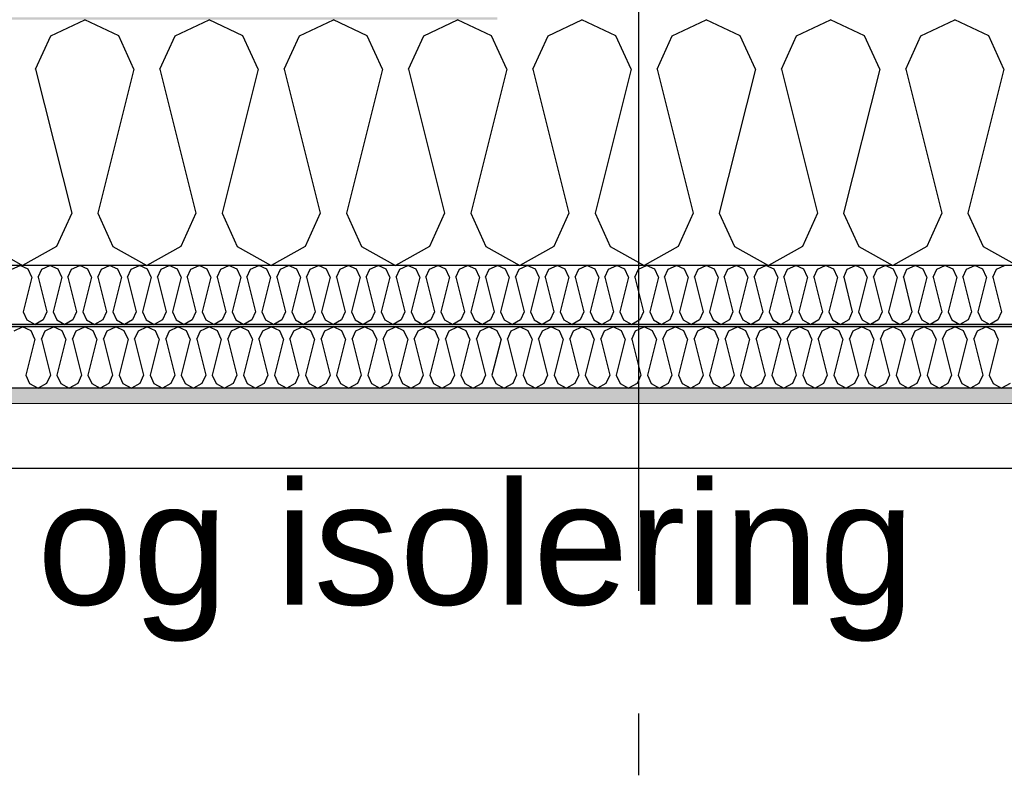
# Model space of a CAD drawing. Header units: millimetres. Extents: x -82116 to -58044, y -2070 to 12890.
# Tile 26 of 65: x -69177 to -68375, y 6292 to 6905. Entities that reach past the tile are written whole.
import ezdxf
from ezdxf.enums import TextEntityAlignment as Align

# ---------------------------------------------------------------- set-up
doc = ezdxf.new("R2010")
doc.units = ezdxf.units.MM
doc.header["$LTSCALE"] = 0.5
doc.header["$MEASUREMENT"] = 0
doc.linetypes.add('Akselinje', pattern=[1500, 1000, -200, 100, -200])
doc.linetypes.add('PLINE', pattern=[0])
for name, color, linetype in [('223- Bjelker', 7, 'Continuous'), ('256- Faste himlinger og overflatebehandling (Skravur)(Nye konstruksjoner)', 7, 'Continuous'), ('256- Faste himlinger og overflatebehandling(Nye konstruksjoner)', 7, 'Continuous'), ('261- Primærkonstruksjon (tak)', 7, 'Continuous'), ('261- Primærkonstruksjon (tak) (Skravur)', 7, 'Continuous'), ('262- Taktekking (Skravur)(Nye konstruksjoner)', 7, 'Continuous'), ('82-- Modullinjer', 7, 'Continuous'), ('832- Tekst bygning(Nye konstruksjoner)', 7, 'Continuous')]:
    doc.layers.add(name, color=color, linetype=linetype)
doc.layers.add('236- Innvendig kledning og overflate(Nye konstruksjoner)', color=7, linetype='Continuous', lineweight=0)
doc.styles.add('GENERATED_STYLE_1', font='arial.ttf')
doc.styles.add('GENERATED_STYLE_3', font='arial.ttf')
doc.dimstyles.new('GENERATED_STYLE__2', dxfattribs={"dimtxt": 0.18, "dimasz": 182.4, "dimexe": 0.18, "dimexo": 0.0625, "dimgap": 0, "dimtad": 0, "dimtih": 1, "dimtoh": 1, "dimdec": 4, "dimzin": 0, "dimdsep": 46, "dimcen": 0.09, "dimadec": 0, "dimazin": 0, "dimtfac": 1, "dimtdec": 4, "dimtmove": 0, "dimatfit": 3, "dimldrblk": 'ARROWHEAD_5', "dimfxl": 1, "dimtolj": 1, "dimtzin": 0, "dimarcsym": 0})

# ---------------------------------------------------------------- blocks, each defined once
blk = doc.blocks.new('*X7')
at = {"layer": '261- Primærkonstruksjon (tak) (Skravur)', "linetype": 'PLINE'}
for p, q in [((-69151.78, 6891.98), (-69124.14, 6905.06)), ((-69096.5, 6891.98), (-69124.14, 6905.06)), ((-69050.57, 6891.98), (-69022.94, 6905.06)), ((-68995.3, 6891.98), (-69022.94, 6905.06)), ((-68949.37, 6891.98), (-68921.73, 6905.06)), ((-68894.09, 6891.98), (-68921.73, 6905.06)), ((-68848.16, 6891.98), (-68820.52, 6905.06)), ((-68792.88, 6891.98), (-68820.52, 6905.06)), ((-68746.95, 6891.98), (-68719.32, 6905.06)), ((-68691.68, 6891.98), (-68719.32, 6905.06)), ((-68645.75, 6891.98), (-68618.11, 6905.06)), ((-68590.47, 6891.98), (-68618.11, 6905.06)), ((-68544.54, 6891.98), (-68516.9, 6905.06)), ((-68489.26, 6891.98), (-68516.9, 6905.06)), ((-68443.33, 6891.98), (-68415.7, 6905.06)), ((-68388.06, 6891.98), (-68415.7, 6905.06)), ((-69164.11, 6864.88), (-69151.78, 6891.98)), ((-69084.17, 6864.88), (-69096.5, 6891.98)), ((-69062.91, 6864.88), (-69050.57, 6891.98)), ((-68982.96, 6864.88), (-68995.3, 6891.98)), ((-68961.7, 6864.88), (-68949.37, 6891.98)), ((-68881.76, 6864.88), (-68894.09, 6891.98)), ((-68860.49, 6864.88), (-68848.16, 6891.98)), ((-68780.55, 6864.88), (-68792.88, 6891.98)), ((-68759.29, 6864.88), (-68746.95, 6891.98)), ((-68679.34, 6864.88), (-68691.68, 6891.98)), ((-68658.08, 6864.88), (-68645.75, 6891.98)), ((-68578.14, 6864.88), (-68590.47, 6891.98)), ((-68556.87, 6864.88), (-68544.54, 6891.98)), ((-68476.93, 6864.88), (-68489.26, 6891.98)), ((-68455.67, 6864.88), (-68443.33, 6891.98)), ((-68375.72, 6864.88), (-68388.06, 6891.98)), ((-69164.11, 6864.88), (-69134.77, 6747.51)), ((-69084.17, 6864.88), (-69113.51, 6747.51)), ((-69062.91, 6864.88), (-69033.57, 6747.51)), ((-68982.96, 6864.88), (-69012.3, 6747.51)), ((-68961.7, 6864.88), (-68932.36, 6747.51)), ((-68881.76, 6864.88), (-68911.1, 6747.51)), ((-68860.49, 6864.88), (-68831.15, 6747.51)), ((-68780.55, 6864.88), (-68809.89, 6747.51)), ((-68759.29, 6864.88), (-68729.95, 6747.51)), ((-68679.34, 6864.88), (-68708.68, 6747.51)), ((-68658.08, 6864.88), (-68628.74, 6747.51)), ((-68578.14, 6864.88), (-68607.48, 6747.51)), ((-68556.87, 6864.88), (-68527.53, 6747.51)), ((-68476.93, 6864.88), (-68506.27, 6747.51)), ((-68455.67, 6864.88), (-68426.33, 6747.51)), ((-68375.72, 6864.88), (-68405.06, 6747.51)), ((-69134.77, 6747.51), (-69147.11, 6720.41)), ((-69113.51, 6747.51), (-69101.18, 6720.41)), ((-69033.57, 6747.51), (-69045.9, 6720.41)), ((-69012.3, 6747.51), (-68999.97, 6720.41)), ((-68932.36, 6747.51), (-68944.69, 6720.41)), ((-68911.1, 6747.51), (-68898.76, 6720.41)), ((-68831.15, 6747.51), (-68843.49, 6720.41)), ((-68809.89, 6747.51), (-68797.56, 6720.41)), ((-68729.95, 6747.51), (-68742.28, 6720.41)), ((-68708.68, 6747.51), (-68696.35, 6720.41)), ((-68628.74, 6747.51), (-68641.07, 6720.41)), ((-68607.48, 6747.51), (-68595.14, 6720.41)), ((-68527.53, 6747.51), (-68539.87, 6720.41)), ((-68506.27, 6747.51), (-68493.94, 6720.41)), ((-68426.33, 6747.51), (-68438.66, 6720.41)), ((-68405.06, 6747.51), (-68392.73, 6720.41)), ((-69202.38, 6720.41), (-69174.74, 6704.99)), ((-69147.11, 6720.41), (-69174.74, 6704.99)), ((-69101.18, 6720.41), (-69073.54, 6704.99)), ((-69045.9, 6720.41), (-69073.54, 6704.99)), ((-68999.97, 6720.41), (-68972.33, 6704.99)), ((-68944.69, 6720.41), (-68972.33, 6704.99)), ((-68898.76, 6720.41), (-68871.13, 6704.99)), ((-68843.49, 6720.41), (-68871.13, 6704.99)), ((-68797.56, 6720.41), (-68769.92, 6704.99)), ((-68742.28, 6720.41), (-68769.92, 6704.99)), ((-68696.35, 6720.41), (-68668.71, 6704.99)), ((-68641.07, 6720.41), (-68668.71, 6704.99)), ((-68595.14, 6720.41), (-68567.51, 6704.99)), ((-68539.87, 6720.41), (-68567.51, 6704.99)), ((-68493.94, 6720.41), (-68466.3, 6704.99)), ((-68438.66, 6720.41), (-68466.3, 6704.99)), ((-68392.73, 6720.41), (-68365.09, 6704.99))]:
    blk.add_line(p, q, dxfattribs=at)
blk = doc.blocks.new('*X9')
at = {"layer": '256- Faste himlinger og overflatebehandling (Skravur)(Nye konstruksjoner)', "linetype": 'PLINE'}
for p, q in [((-69183.4, 6701.85), (-69176.77, 6704.99)), ((-69170.14, 6701.85), (-69176.77, 6704.99)), ((-69167.18, 6695.34), (-69170.14, 6701.85)), ((-69162.07, 6695.34), (-69159.11, 6701.85)), ((-69159.11, 6701.85), (-69152.48, 6704.99)), ((-69145.85, 6701.85), (-69152.48, 6704.99)), ((-69142.89, 6695.34), (-69145.85, 6701.85)), ((-69137.78, 6695.34), (-69134.82, 6701.85)), ((-69134.82, 6701.85), (-69128.19, 6704.99)), ((-69121.56, 6701.85), (-69128.19, 6704.99)), ((-69118.6, 6695.34), (-69121.56, 6701.85)), ((-69113.49, 6695.34), (-69110.53, 6701.85)), ((-69110.53, 6701.85), (-69103.9, 6704.99)), ((-69097.27, 6701.85), (-69103.9, 6704.99)), ((-69094.31, 6695.34), (-69097.27, 6701.85)), ((-69089.2, 6695.34), (-69086.24, 6701.85)), ((-69086.24, 6701.85), (-69079.61, 6704.99)), ((-69072.98, 6701.85), (-69079.61, 6704.99)), ((-69070.02, 6695.34), (-69072.98, 6701.85)), ((-69064.91, 6695.34), (-69061.95, 6701.85)), ((-69061.95, 6701.85), (-69055.32, 6704.99)), ((-69048.69, 6701.85), (-69055.32, 6704.99)), ((-69045.73, 6695.34), (-69048.69, 6701.85)), ((-69040.62, 6695.34), (-69037.66, 6701.85)), ((-69037.66, 6701.85), (-69031.03, 6704.99)), ((-69024.4, 6701.85), (-69031.03, 6704.99)), ((-69021.44, 6695.34), (-69024.4, 6701.85)), ((-69016.34, 6695.34), (-69013.38, 6701.85)), ((-69013.38, 6701.85), (-69006.74, 6704.99)), ((-69000.11, 6701.85), (-69006.74, 6704.99)), ((-68997.15, 6695.34), (-69000.11, 6701.85)), ((-68992.05, 6695.34), (-68989.09, 6701.85)), ((-68989.09, 6701.85), (-68982.45, 6704.99)), ((-68975.82, 6701.85), (-68982.45, 6704.99)), ((-68972.86, 6695.34), (-68975.82, 6701.85)), ((-68967.76, 6695.34), (-68964.8, 6701.85)), ((-68964.8, 6701.85), (-68958.16, 6704.99)), ((-68951.53, 6701.85), (-68958.16, 6704.99)), ((-68948.57, 6695.34), (-68951.53, 6701.85)), ((-68943.47, 6695.34), (-68940.51, 6701.85)), ((-68940.51, 6701.85), (-68933.87, 6704.99)), ((-68927.24, 6701.85), (-68933.87, 6704.99)), ((-68924.28, 6695.34), (-68927.24, 6701.85)), ((-68919.18, 6695.34), (-68916.22, 6701.85)), ((-68916.22, 6701.85), (-68909.58, 6704.99)), ((-68902.95, 6701.85), (-68909.58, 6704.99)), ((-68899.99, 6695.34), (-68902.95, 6701.85)), ((-68894.89, 6695.34), (-68891.93, 6701.85)), ((-68891.93, 6701.85), (-68885.29, 6704.99)), ((-68878.66, 6701.85), (-68885.29, 6704.99)), ((-68875.7, 6695.34), (-68878.66, 6701.85)), ((-68870.6, 6695.34), (-68867.64, 6701.85)), ((-68867.64, 6701.85), (-68861, 6704.99)), ((-68854.37, 6701.85), (-68861, 6704.99)), ((-68851.41, 6695.34), (-68854.37, 6701.85)), ((-68846.31, 6695.34), (-68843.35, 6701.85)), ((-68843.35, 6701.85), (-68836.71, 6704.99)), ((-68830.08, 6701.85), (-68836.71, 6704.99)), ((-68827.12, 6695.34), (-68830.08, 6701.85)), ((-68822.02, 6695.34), (-68819.06, 6701.85)), ((-68819.06, 6701.85), (-68812.43, 6704.99)), ((-68805.79, 6701.85), (-68812.43, 6704.99)), ((-68802.83, 6695.34), (-68805.79, 6701.85)), ((-68797.73, 6695.34), (-68794.77, 6701.85)), ((-68794.77, 6701.85), (-68788.14, 6704.99)), ((-68781.5, 6701.85), (-68788.14, 6704.99)), ((-68778.54, 6695.34), (-68781.5, 6701.85)), ((-68773.44, 6695.34), (-68770.48, 6701.85)), ((-68770.48, 6701.85), (-68763.85, 6704.99)), ((-68757.21, 6701.85), (-68763.85, 6704.99)), ((-68754.25, 6695.34), (-68757.21, 6701.85)), ((-68749.15, 6695.34), (-68746.19, 6701.85)), ((-68746.19, 6701.85), (-68739.56, 6704.99)), ((-68732.92, 6701.85), (-68739.56, 6704.99)), ((-68729.96, 6695.34), (-68732.92, 6701.85)), ((-68724.86, 6695.34), (-68721.9, 6701.85)), ((-68721.9, 6701.85), (-68715.27, 6704.99)), ((-68708.63, 6701.85), (-68715.27, 6704.99)), ((-68705.67, 6695.34), (-68708.63, 6701.85)), ((-68700.57, 6695.34), (-68697.61, 6701.85)), ((-68697.61, 6701.85), (-68690.98, 6704.99)), ((-68684.34, 6701.85), (-68690.98, 6704.99)), ((-68681.38, 6695.34), (-68684.34, 6701.85)), ((-68676.28, 6695.34), (-68673.32, 6701.85)), ((-68673.32, 6701.85), (-68666.69, 6704.99)), ((-68660.05, 6701.85), (-68666.69, 6704.99)), ((-68657.09, 6695.34), (-68660.05, 6701.85)), ((-68651.99, 6695.34), (-68649.03, 6701.85)), ((-68649.03, 6701.85), (-68642.4, 6704.99)), ((-68635.76, 6701.85), (-68642.4, 6704.99)), ((-68632.8, 6695.34), (-68635.76, 6701.85)), ((-68627.7, 6695.34), (-68624.74, 6701.85)), ((-68624.74, 6701.85), (-68618.11, 6704.99)), ((-68611.48, 6701.85), (-68618.11, 6704.99)), ((-68608.52, 6695.34), (-68611.48, 6701.85)), ((-68603.41, 6695.34), (-68600.45, 6701.85)), ((-68600.45, 6701.85), (-68593.82, 6704.99)), ((-68587.19, 6701.85), (-68593.82, 6704.99)), ((-68584.23, 6695.34), (-68587.19, 6701.85)), ((-68579.12, 6695.34), (-68576.16, 6701.85)), ((-68576.16, 6701.85), (-68569.53, 6704.99)), ((-68562.9, 6701.85), (-68569.53, 6704.99)), ((-68559.94, 6695.34), (-68562.9, 6701.85)), ((-68554.83, 6695.34), (-68551.87, 6701.85)), ((-68551.87, 6701.85), (-68545.24, 6704.99)), ((-68538.61, 6701.85), (-68545.24, 6704.99)), ((-68535.65, 6695.34), (-68538.61, 6701.85)), ((-68530.54, 6695.34), (-68527.58, 6701.85)), ((-68527.58, 6701.85), (-68520.95, 6704.99)), ((-68514.32, 6701.85), (-68520.95, 6704.99)), ((-68511.36, 6695.34), (-68514.32, 6701.85)), ((-68506.25, 6695.34), (-68503.29, 6701.85)), ((-68503.29, 6701.85), (-68496.66, 6704.99)), ((-68490.03, 6701.85), (-68496.66, 6704.99)), ((-68487.07, 6695.34), (-68490.03, 6701.85)), ((-68481.96, 6695.34), (-68479, 6701.85)), ((-68479, 6701.85), (-68472.37, 6704.99)), ((-68465.74, 6701.85), (-68472.37, 6704.99)), ((-68462.78, 6695.34), (-68465.74, 6701.85)), ((-68457.67, 6695.34), (-68454.71, 6701.85)), ((-68454.71, 6701.85), (-68448.08, 6704.99)), ((-68441.45, 6701.85), (-68448.08, 6704.99)), ((-68438.49, 6695.34), (-68441.45, 6701.85)), ((-68433.38, 6695.34), (-68430.42, 6701.85)), ((-68430.42, 6701.85), (-68423.79, 6704.99)), ((-68417.16, 6701.85), (-68423.79, 6704.99)), ((-68414.2, 6695.34), (-68417.16, 6701.85)), ((-68409.1, 6695.34), (-68406.14, 6701.85)), ((-68406.14, 6701.85), (-68399.5, 6704.99)), ((-68392.87, 6701.85), (-68399.5, 6704.99)), ((-68389.91, 6695.34), (-68392.87, 6701.85)), ((-68384.81, 6695.34), (-68381.85, 6701.85)), ((-68381.85, 6701.85), (-68375.21, 6704.99)), ((-69167.18, 6695.34), (-69174.22, 6667.18)), ((-69162.07, 6695.34), (-69155.03, 6667.18)), ((-69142.89, 6695.34), (-69149.93, 6667.18)), ((-69137.78, 6695.34), (-69130.74, 6667.18)), ((-69118.6, 6695.34), (-69125.64, 6667.18)), ((-69113.49, 6695.34), (-69106.45, 6667.18)), ((-69094.31, 6695.34), (-69101.35, 6667.18)), ((-69089.2, 6695.34), (-69082.16, 6667.18)), ((-69070.02, 6695.34), (-69077.06, 6667.18)), ((-69064.91, 6695.34), (-69057.87, 6667.18)), ((-69045.73, 6695.34), (-69052.77, 6667.18)), ((-69040.62, 6695.34), (-69033.58, 6667.18)), ((-69021.44, 6695.34), (-69028.48, 6667.18)), ((-69016.34, 6695.34), (-69009.29, 6667.18)), ((-68997.15, 6695.34), (-69004.19, 6667.18)), ((-68992.05, 6695.34), (-68985, 6667.18)), ((-68972.86, 6695.34), (-68979.9, 6667.18)), ((-68967.76, 6695.34), (-68960.71, 6667.18)), ((-68948.57, 6695.34), (-68955.61, 6667.18)), ((-68943.47, 6695.34), (-68936.42, 6667.18)), ((-68924.28, 6695.34), (-68931.32, 6667.18)), ((-68919.18, 6695.34), (-68912.14, 6667.18)), ((-68899.99, 6695.34), (-68907.03, 6667.18)), ((-68894.89, 6695.34), (-68887.85, 6667.18)), ((-68875.7, 6695.34), (-68882.74, 6667.18)), ((-68870.6, 6695.34), (-68863.56, 6667.18)), ((-68851.41, 6695.34), (-68858.45, 6667.18)), ((-68846.31, 6695.34), (-68839.27, 6667.18)), ((-68827.12, 6695.34), (-68834.16, 6667.18)), ((-68822.02, 6695.34), (-68814.98, 6667.18)), ((-68802.83, 6695.34), (-68809.87, 6667.18)), ((-68797.73, 6695.34), (-68790.69, 6667.18)), ((-68778.54, 6695.34), (-68785.58, 6667.18)), ((-68773.44, 6695.34), (-68766.4, 6667.18)), ((-68754.25, 6695.34), (-68761.29, 6667.18)), ((-68749.15, 6695.34), (-68742.11, 6667.18)), ((-68729.96, 6695.34), (-68737, 6667.18)), ((-68724.86, 6695.34), (-68717.82, 6667.18)), ((-68705.67, 6695.34), (-68712.72, 6667.18)), ((-68700.57, 6695.34), (-68693.53, 6667.18)), ((-68681.38, 6695.34), (-68688.43, 6667.18)), ((-68676.28, 6695.34), (-68669.24, 6667.18)), ((-68657.09, 6695.34), (-68664.14, 6667.18)), ((-68651.99, 6695.34), (-68644.95, 6667.18)), ((-68632.8, 6695.34), (-68639.85, 6667.18)), ((-68627.7, 6695.34), (-68620.66, 6667.18)), ((-68608.52, 6695.34), (-68615.56, 6667.18)), ((-68603.41, 6695.34), (-68596.37, 6667.18)), ((-68584.23, 6695.34), (-68591.27, 6667.18)), ((-68579.12, 6695.34), (-68572.08, 6667.18)), ((-68559.94, 6695.34), (-68566.98, 6667.18)), ((-68554.83, 6695.34), (-68547.79, 6667.18)), ((-68535.65, 6695.34), (-68542.69, 6667.18)), ((-68530.54, 6695.34), (-68523.5, 6667.18)), ((-68511.36, 6695.34), (-68518.4, 6667.18)), ((-68506.25, 6695.34), (-68499.21, 6667.18)), ((-68487.07, 6695.34), (-68494.11, 6667.18)), ((-68481.96, 6695.34), (-68474.92, 6667.18)), ((-68462.78, 6695.34), (-68469.82, 6667.18)), ((-68457.67, 6695.34), (-68450.63, 6667.18)), ((-68438.49, 6695.34), (-68445.53, 6667.18)), ((-68433.38, 6695.34), (-68426.34, 6667.18)), ((-68414.2, 6695.34), (-68421.24, 6667.18)), ((-68409.1, 6695.34), (-68402.05, 6667.18)), ((-68389.91, 6695.34), (-68396.95, 6667.18)), ((-68384.81, 6695.34), (-68377.76, 6667.18)), ((-69174.22, 6667.18), (-69171.26, 6660.67)), ((-69155.03, 6667.18), (-69157.99, 6660.67)), ((-69149.93, 6667.18), (-69146.97, 6660.67)), ((-69130.74, 6667.18), (-69133.7, 6660.67)), ((-69125.64, 6667.18), (-69122.68, 6660.67)), ((-69106.45, 6667.18), (-69109.41, 6660.67)), ((-69101.35, 6667.18), (-69098.39, 6660.67)), ((-69082.16, 6667.18), (-69085.12, 6660.67)), ((-69077.06, 6667.18), (-69074.1, 6660.67)), ((-69057.87, 6667.18), (-69060.83, 6660.67)), ((-69052.77, 6667.18), (-69049.81, 6660.67)), ((-69033.58, 6667.18), (-69036.54, 6660.67)), ((-69028.48, 6667.18), (-69025.52, 6660.67)), ((-69009.29, 6667.18), (-69012.25, 6660.67)), ((-69004.19, 6667.18), (-69001.23, 6660.67)), ((-68985, 6667.18), (-68987.96, 6660.67)), ((-68979.9, 6667.18), (-68976.94, 6660.67)), ((-68960.71, 6667.18), (-68963.67, 6660.67)), ((-68955.61, 6667.18), (-68952.65, 6660.67)), ((-68936.42, 6667.18), (-68939.38, 6660.67)), ((-68931.32, 6667.18), (-68928.36, 6660.67)), ((-68912.14, 6667.18), (-68915.1, 6660.67)), ((-68907.03, 6667.18), (-68904.07, 6660.67)), ((-68887.85, 6667.18), (-68890.81, 6660.67)), ((-68882.74, 6667.18), (-68879.78, 6660.67)), ((-68863.56, 6667.18), (-68866.52, 6660.67)), ((-68858.45, 6667.18), (-68855.49, 6660.67)), ((-68839.27, 6667.18), (-68842.23, 6660.67)), ((-68834.16, 6667.18), (-68831.2, 6660.67)), ((-68814.98, 6667.18), (-68817.94, 6660.67)), ((-68809.87, 6667.18), (-68806.91, 6660.67)), ((-68790.69, 6667.18), (-68793.65, 6660.67)), ((-68785.58, 6667.18), (-68782.62, 6660.67)), ((-68766.4, 6667.18), (-68769.36, 6660.67)), ((-68761.29, 6667.18), (-68758.33, 6660.67)), ((-68742.11, 6667.18), (-68745.07, 6660.67)), ((-68737, 6667.18), (-68734.04, 6660.67)), ((-68717.82, 6667.18), (-68720.78, 6660.67)), ((-68712.72, 6667.18), (-68709.76, 6660.67)), ((-68693.53, 6667.18), (-68696.49, 6660.67)), ((-68688.43, 6667.18), (-68685.47, 6660.67)), ((-68669.24, 6667.18), (-68672.2, 6660.67)), ((-68664.14, 6667.18), (-68661.18, 6660.67)), ((-68644.95, 6667.18), (-68647.91, 6660.67)), ((-68639.85, 6667.18), (-68636.89, 6660.67)), ((-68620.66, 6667.18), (-68623.62, 6660.67)), ((-68615.56, 6667.18), (-68612.6, 6660.67)), ((-68596.37, 6667.18), (-68599.33, 6660.67)), ((-68591.27, 6667.18), (-68588.31, 6660.67)), ((-68572.08, 6667.18), (-68575.04, 6660.67)), ((-68566.98, 6667.18), (-68564.02, 6660.67)), ((-68547.79, 6667.18), (-68550.75, 6660.67)), ((-68542.69, 6667.18), (-68539.73, 6660.67)), ((-68523.5, 6667.18), (-68526.46, 6660.67)), ((-68518.4, 6667.18), (-68515.44, 6660.67)), ((-68499.21, 6667.18), (-68502.17, 6660.67)), ((-68494.11, 6667.18), (-68491.15, 6660.67)), ((-68474.92, 6667.18), (-68477.88, 6660.67)), ((-68469.82, 6667.18), (-68466.86, 6660.67)), ((-68450.63, 6667.18), (-68453.59, 6660.67)), ((-68445.53, 6667.18), (-68442.57, 6660.67)), ((-68426.34, 6667.18), (-68429.3, 6660.67)), ((-68421.24, 6667.18), (-68418.28, 6660.67)), ((-68402.05, 6667.18), (-68405.01, 6660.67)), ((-68396.95, 6667.18), (-68393.99, 6660.67)), ((-68377.76, 6667.18), (-68380.72, 6660.67)), ((-69171.26, 6660.67), (-69164.62, 6656.97)), ((-69157.99, 6660.67), (-69164.62, 6656.97)), ((-69146.97, 6660.67), (-69140.33, 6656.97)), ((-69133.7, 6660.67), (-69140.33, 6656.97)), ((-69122.68, 6660.67), (-69116.05, 6656.97)), ((-69109.41, 6660.67), (-69116.05, 6656.97)), ((-69098.39, 6660.67), (-69091.76, 6656.97)), ((-69085.12, 6660.67), (-69091.76, 6656.97)), ((-69074.1, 6660.67), (-69067.47, 6656.97)), ((-69060.83, 6660.67), (-69067.47, 6656.97)), ((-69049.81, 6660.67), (-69043.18, 6656.97)), ((-69036.54, 6660.67), (-69043.18, 6656.97)), ((-69025.52, 6660.67), (-69018.89, 6656.97)), ((-69012.25, 6660.67), (-69018.89, 6656.97)), ((-69001.23, 6660.67), (-68994.6, 6656.97)), ((-68987.96, 6660.67), (-68994.6, 6656.97)), ((-68976.94, 6660.67), (-68970.31, 6656.97)), ((-68963.67, 6660.67), (-68970.31, 6656.97)), ((-68952.65, 6660.67), (-68946.02, 6656.97)), ((-68939.38, 6660.67), (-68946.02, 6656.97)), ((-68928.36, 6660.67), (-68921.73, 6656.97)), ((-68915.1, 6660.67), (-68921.73, 6656.97)), ((-68904.07, 6660.67), (-68897.44, 6656.97)), ((-68890.81, 6660.67), (-68897.44, 6656.97)), ((-68879.78, 6660.67), (-68873.15, 6656.97)), ((-68866.52, 6660.67), (-68873.15, 6656.97)), ((-68855.49, 6660.67), (-68848.86, 6656.97)), ((-68842.23, 6660.67), (-68848.86, 6656.97)), ((-68831.2, 6660.67), (-68824.57, 6656.97)), ((-68817.94, 6660.67), (-68824.57, 6656.97)), ((-68806.91, 6660.67), (-68800.28, 6656.97)), ((-68793.65, 6660.67), (-68800.28, 6656.97)), ((-68782.62, 6660.67), (-68775.99, 6656.97)), ((-68769.36, 6660.67), (-68775.99, 6656.97)), ((-68758.33, 6660.67), (-68751.7, 6656.97)), ((-68745.07, 6660.67), (-68751.7, 6656.97)), ((-68734.04, 6660.67), (-68727.41, 6656.97)), ((-68720.78, 6660.67), (-68727.41, 6656.97)), ((-68709.76, 6660.67), (-68703.12, 6656.97)), ((-68696.49, 6660.67), (-68703.12, 6656.97)), ((-68685.47, 6660.67), (-68678.83, 6656.97)), ((-68672.2, 6660.67), (-68678.83, 6656.97)), ((-68661.18, 6660.67), (-68654.54, 6656.97)), ((-68647.91, 6660.67), (-68654.54, 6656.97)), ((-68636.89, 6660.67), (-68630.25, 6656.97)), ((-68623.62, 6660.67), (-68630.25, 6656.97)), ((-68612.6, 6660.67), (-68605.96, 6656.97)), ((-68599.33, 6660.67), (-68605.96, 6656.97)), ((-68588.31, 6660.67), (-68581.67, 6656.97)), ((-68575.04, 6660.67), (-68581.67, 6656.97)), ((-68564.02, 6660.67), (-68557.38, 6656.97)), ((-68550.75, 6660.67), (-68557.38, 6656.97)), ((-68539.73, 6660.67), (-68533.09, 6656.97)), ((-68526.46, 6660.67), (-68533.09, 6656.97)), ((-68515.44, 6660.67), (-68508.81, 6656.97)), ((-68502.17, 6660.67), (-68508.81, 6656.97)), ((-68491.15, 6660.67), (-68484.52, 6656.97)), ((-68477.88, 6660.67), (-68484.52, 6656.97)), ((-68466.86, 6660.67), (-68460.23, 6656.97)), ((-68453.59, 6660.67), (-68460.23, 6656.97)), ((-68442.57, 6660.67), (-68435.94, 6656.97)), ((-68429.3, 6660.67), (-68435.94, 6656.97)), ((-68418.28, 6660.67), (-68411.65, 6656.97)), ((-68405.01, 6660.67), (-68411.65, 6656.97)), ((-68393.99, 6660.67), (-68387.36, 6656.97)), ((-68380.72, 6660.67), (-68387.36, 6656.97))]:
    blk.add_line(p, q, dxfattribs=at)
blk = doc.blocks.new('*X10')
at = {"layer": '256- Faste himlinger og overflatebehandling (Skravur)(Nye konstruksjoner)', "linetype": 'PLINE'}
for p, q in [((-69181.65, 6651.7), (-69174.74, 6654.97)), ((-69167.84, 6651.7), (-69174.74, 6654.97)), ((-69156.35, 6651.7), (-69149.44, 6654.97)), ((-69142.53, 6651.7), (-69149.44, 6654.97)), ((-69131.05, 6651.7), (-69124.14, 6654.97)), ((-69117.23, 6651.7), (-69124.14, 6654.97)), ((-69105.75, 6651.7), (-69098.84, 6654.97)), ((-69091.93, 6651.7), (-69098.84, 6654.97)), ((-69080.45, 6651.7), (-69073.54, 6654.97)), ((-69066.63, 6651.7), (-69073.54, 6654.97)), ((-69055.15, 6651.7), (-69048.24, 6654.97)), ((-69041.33, 6651.7), (-69048.24, 6654.97)), ((-69029.84, 6651.7), (-69022.93, 6654.97)), ((-69016.03, 6651.7), (-69022.93, 6654.97)), ((-69004.54, 6651.7), (-68997.63, 6654.97)), ((-68990.72, 6651.7), (-68997.63, 6654.97)), ((-68979.24, 6651.7), (-68972.33, 6654.97)), ((-68965.42, 6651.7), (-68972.33, 6654.97)), ((-68953.94, 6651.7), (-68947.03, 6654.97)), ((-68940.12, 6651.7), (-68947.03, 6654.97)), ((-68928.64, 6651.7), (-68921.73, 6654.97)), ((-68914.82, 6651.7), (-68921.73, 6654.97)), ((-68903.34, 6651.7), (-68896.43, 6654.97)), ((-68889.52, 6651.7), (-68896.43, 6654.97)), ((-68878.03, 6651.7), (-68871.12, 6654.97)), ((-68864.22, 6651.7), (-68871.12, 6654.97)), ((-68852.73, 6651.7), (-68845.82, 6654.97)), ((-68838.91, 6651.7), (-68845.82, 6654.97)), ((-68827.43, 6651.7), (-68820.52, 6654.97)), ((-68813.61, 6651.7), (-68820.52, 6654.97)), ((-68802.13, 6651.7), (-68795.22, 6654.97)), ((-68788.31, 6651.7), (-68795.22, 6654.97)), ((-68776.83, 6651.7), (-68769.92, 6654.97)), ((-68763.01, 6651.7), (-68769.92, 6654.97)), ((-68751.53, 6651.7), (-68744.62, 6654.97)), ((-68737.71, 6651.7), (-68744.62, 6654.97)), ((-68726.22, 6651.7), (-68719.32, 6654.97)), ((-68712.41, 6651.7), (-68719.32, 6654.97)), ((-68700.92, 6651.7), (-68694.01, 6654.97)), ((-68687.1, 6651.7), (-68694.01, 6654.97)), ((-68675.62, 6651.7), (-68668.71, 6654.97)), ((-68661.8, 6651.7), (-68668.71, 6654.97)), ((-68650.32, 6651.7), (-68643.41, 6654.97)), ((-68636.5, 6651.7), (-68643.41, 6654.97)), ((-68625.02, 6651.7), (-68618.11, 6654.97)), ((-68611.2, 6651.7), (-68618.11, 6654.97)), ((-68599.72, 6651.7), (-68592.81, 6654.97)), ((-68585.9, 6651.7), (-68592.81, 6654.97)), ((-68574.41, 6651.7), (-68567.51, 6654.97)), ((-68560.6, 6651.7), (-68567.51, 6654.97)), ((-68549.11, 6651.7), (-68542.2, 6654.97)), ((-68535.29, 6651.7), (-68542.2, 6654.97)), ((-68523.81, 6651.7), (-68516.9, 6654.97)), ((-68509.99, 6651.7), (-68516.9, 6654.97)), ((-68498.51, 6651.7), (-68491.6, 6654.97)), ((-68484.69, 6651.7), (-68491.6, 6654.97)), ((-68473.21, 6651.7), (-68466.3, 6654.97)), ((-68459.39, 6651.7), (-68466.3, 6654.97)), ((-68447.91, 6651.7), (-68441, 6654.97)), ((-68434.09, 6651.7), (-68441, 6654.97)), ((-68422.6, 6651.7), (-68415.7, 6654.97)), ((-68408.79, 6651.7), (-68415.7, 6654.97)), ((-68397.3, 6651.7), (-68390.39, 6654.97)), ((-68383.48, 6651.7), (-68390.39, 6654.97)), ((-69164.75, 6644.93), (-69167.84, 6651.7)), ((-69159.44, 6644.93), (-69156.35, 6651.7)), ((-69139.45, 6644.93), (-69142.53, 6651.7)), ((-69134.13, 6644.93), (-69131.05, 6651.7)), ((-69114.15, 6644.93), (-69117.23, 6651.7)), ((-69108.83, 6644.93), (-69105.75, 6651.7)), ((-69088.85, 6644.93), (-69091.93, 6651.7)), ((-69083.53, 6644.93), (-69080.45, 6651.7)), ((-69063.55, 6644.93), (-69066.63, 6651.7)), ((-69058.23, 6644.93), (-69055.15, 6651.7)), ((-69038.24, 6644.93), (-69041.33, 6651.7)), ((-69032.93, 6644.93), (-69029.84, 6651.7)), ((-69012.94, 6644.93), (-69016.03, 6651.7)), ((-69007.63, 6644.93), (-69004.54, 6651.7)), ((-68987.64, 6644.93), (-68990.72, 6651.7)), ((-68982.32, 6644.93), (-68979.24, 6651.7)), ((-68962.34, 6644.93), (-68965.42, 6651.7)), ((-68957.02, 6644.93), (-68953.94, 6651.7)), ((-68937.04, 6644.93), (-68940.12, 6651.7)), ((-68931.72, 6644.93), (-68928.64, 6651.7)), ((-68911.74, 6644.93), (-68914.82, 6651.7)), ((-68906.42, 6644.93), (-68903.34, 6651.7)), ((-68886.43, 6644.93), (-68889.52, 6651.7)), ((-68881.12, 6644.93), (-68878.03, 6651.7)), ((-68861.13, 6644.93), (-68864.22, 6651.7)), ((-68855.82, 6644.93), (-68852.73, 6651.7)), ((-68835.83, 6644.93), (-68838.91, 6651.7)), ((-68830.51, 6644.93), (-68827.43, 6651.7)), ((-68810.53, 6644.93), (-68813.61, 6651.7)), ((-68805.21, 6644.93), (-68802.13, 6651.7)), ((-68785.23, 6644.93), (-68788.31, 6651.7)), ((-68779.91, 6644.93), (-68776.83, 6651.7)), ((-68759.93, 6644.93), (-68763.01, 6651.7)), ((-68754.61, 6644.93), (-68751.53, 6651.7)), ((-68734.62, 6644.93), (-68737.71, 6651.7)), ((-68729.31, 6644.93), (-68726.22, 6651.7)), ((-68709.32, 6644.93), (-68712.41, 6651.7)), ((-68704.01, 6644.93), (-68700.92, 6651.7)), ((-68684.02, 6644.93), (-68687.1, 6651.7)), ((-68678.7, 6644.93), (-68675.62, 6651.7)), ((-68658.72, 6644.93), (-68661.8, 6651.7)), ((-68653.4, 6644.93), (-68650.32, 6651.7)), ((-68633.42, 6644.93), (-68636.5, 6651.7)), ((-68628.1, 6644.93), (-68625.02, 6651.7)), ((-68608.12, 6644.93), (-68611.2, 6651.7)), ((-68602.8, 6644.93), (-68599.72, 6651.7)), ((-68582.81, 6644.93), (-68585.9, 6651.7)), ((-68577.5, 6644.93), (-68574.41, 6651.7)), ((-68557.51, 6644.93), (-68560.6, 6651.7)), ((-68552.2, 6644.93), (-68549.11, 6651.7)), ((-68532.21, 6644.93), (-68535.29, 6651.7)), ((-68526.89, 6644.93), (-68523.81, 6651.7)), ((-68506.91, 6644.93), (-68509.99, 6651.7)), ((-68501.59, 6644.93), (-68498.51, 6651.7)), ((-68481.61, 6644.93), (-68484.69, 6651.7)), ((-68476.29, 6644.93), (-68473.21, 6651.7)), ((-68456.31, 6644.93), (-68459.39, 6651.7)), ((-68450.99, 6644.93), (-68447.91, 6651.7)), ((-68431, 6644.93), (-68434.09, 6651.7)), ((-68425.69, 6644.93), (-68422.6, 6651.7)), ((-68405.7, 6644.93), (-68408.79, 6651.7)), ((-68400.39, 6644.93), (-68397.3, 6651.7)), ((-68380.4, 6644.93), (-68383.48, 6651.7)), ((-69164.75, 6644.93), (-69172.09, 6615.59)), ((-69159.44, 6644.93), (-69152.1, 6615.59)), ((-69139.45, 6644.93), (-69146.79, 6615.59)), ((-69134.13, 6644.93), (-69126.8, 6615.59)), ((-69114.15, 6644.93), (-69121.48, 6615.59)), ((-69108.83, 6644.93), (-69101.5, 6615.59)), ((-69088.85, 6644.93), (-69096.18, 6615.59)), ((-69083.53, 6644.93), (-69076.2, 6615.59)), ((-69063.55, 6644.93), (-69070.88, 6615.59)), ((-69058.23, 6644.93), (-69050.89, 6615.59)), ((-69038.24, 6644.93), (-69045.58, 6615.59)), ((-69032.93, 6644.93), (-69025.59, 6615.59)), ((-69012.94, 6644.93), (-69020.28, 6615.59)), ((-69007.63, 6644.93), (-69000.29, 6615.59)), ((-68987.64, 6644.93), (-68994.98, 6615.59)), ((-68982.32, 6644.93), (-68974.99, 6615.59)), ((-68962.34, 6644.93), (-68969.67, 6615.59)), ((-68957.02, 6644.93), (-68949.69, 6615.59)), ((-68937.04, 6644.93), (-68944.37, 6615.59)), ((-68931.72, 6644.93), (-68924.39, 6615.59)), ((-68911.74, 6644.93), (-68919.07, 6615.59)), ((-68906.42, 6644.93), (-68899.08, 6615.59)), ((-68886.43, 6644.93), (-68893.77, 6615.59)), ((-68881.12, 6644.93), (-68873.78, 6615.59)), ((-68861.13, 6644.93), (-68868.47, 6615.59)), ((-68855.82, 6644.93), (-68848.48, 6615.59)), ((-68835.83, 6644.93), (-68843.17, 6615.59)), ((-68830.51, 6644.93), (-68823.18, 6615.59)), ((-68810.53, 6644.93), (-68817.86, 6615.59)), ((-68805.21, 6644.93), (-68797.88, 6615.59)), ((-68785.23, 6644.93), (-68792.56, 6615.59)), ((-68779.91, 6644.93), (-68772.58, 6615.59)), ((-68759.93, 6644.93), (-68767.26, 6615.59)), ((-68754.61, 6644.93), (-68747.27, 6615.59)), ((-68734.62, 6644.93), (-68741.96, 6615.59)), ((-68729.31, 6644.93), (-68721.97, 6615.59)), ((-68709.32, 6644.93), (-68716.66, 6615.59)), ((-68704.01, 6644.93), (-68696.67, 6615.59)), ((-68684.02, 6644.93), (-68691.36, 6615.59)), ((-68678.7, 6644.93), (-68671.37, 6615.59)), ((-68658.72, 6644.93), (-68666.05, 6615.59)), ((-68653.4, 6644.93), (-68646.07, 6615.59)), ((-68633.42, 6644.93), (-68640.75, 6615.59)), ((-68628.1, 6644.93), (-68620.77, 6615.59)), ((-68608.12, 6644.93), (-68615.45, 6615.59)), ((-68602.8, 6644.93), (-68595.46, 6615.59)), ((-68582.81, 6644.93), (-68590.15, 6615.59)), ((-68577.5, 6644.93), (-68570.16, 6615.59)), ((-68557.51, 6644.93), (-68564.85, 6615.59)), ((-68552.2, 6644.93), (-68544.86, 6615.59)), ((-68532.21, 6644.93), (-68539.55, 6615.59)), ((-68526.89, 6644.93), (-68519.56, 6615.59)), ((-68506.91, 6644.93), (-68514.24, 6615.59)), ((-68501.59, 6644.93), (-68494.26, 6615.59)), ((-68481.61, 6644.93), (-68488.94, 6615.59)), ((-68476.29, 6644.93), (-68468.96, 6615.59)), ((-68456.31, 6644.93), (-68463.64, 6615.59)), ((-68450.99, 6644.93), (-68443.65, 6615.59)), ((-68431, 6644.93), (-68438.34, 6615.59)), ((-68425.69, 6644.93), (-68418.35, 6615.59)), ((-68405.7, 6644.93), (-68413.04, 6615.59)), ((-68400.39, 6644.93), (-68393.05, 6615.59)), ((-68380.4, 6644.93), (-68387.74, 6615.59)), ((-69172.09, 6615.59), (-69169, 6608.81)), ((-69152.1, 6615.59), (-69155.18, 6608.81)), ((-69146.79, 6615.59), (-69143.7, 6608.81)), ((-69126.8, 6615.59), (-69129.88, 6608.81)), ((-69121.48, 6615.59), (-69118.4, 6608.81)), ((-69101.5, 6615.59), (-69104.58, 6608.81)), ((-69096.18, 6615.59), (-69093.1, 6608.81)), ((-69076.2, 6615.59), (-69079.28, 6608.81)), ((-69070.88, 6615.59), (-69067.8, 6608.81)), ((-69050.89, 6615.59), (-69053.98, 6608.81)), ((-69045.58, 6615.59), (-69042.5, 6608.81)), ((-69025.59, 6615.59), (-69028.68, 6608.81)), ((-69020.28, 6615.59), (-69017.19, 6608.81)), ((-69000.29, 6615.59), (-69003.37, 6608.81)), ((-68994.98, 6615.59), (-68991.89, 6608.81)), ((-68974.99, 6615.59), (-68978.07, 6608.81)), ((-68969.67, 6615.59), (-68966.59, 6608.81)), ((-68949.69, 6615.59), (-68952.77, 6608.81)), ((-68944.37, 6615.59), (-68941.29, 6608.81)), ((-68924.39, 6615.59), (-68927.47, 6608.81)), ((-68919.07, 6615.59), (-68915.99, 6608.81)), ((-68899.08, 6615.59), (-68902.17, 6608.81)), ((-68893.77, 6615.59), (-68890.69, 6608.81)), ((-68873.78, 6615.59), (-68876.87, 6608.81)), ((-68868.47, 6615.59), (-68865.38, 6608.81)), ((-68848.48, 6615.59), (-68851.56, 6608.81)), ((-68843.17, 6615.59), (-68840.08, 6608.81)), ((-68823.18, 6615.59), (-68826.26, 6608.81)), ((-68817.86, 6615.59), (-68814.78, 6608.81)), ((-68797.88, 6615.59), (-68800.96, 6608.81)), ((-68792.56, 6615.59), (-68789.48, 6608.81)), ((-68772.58, 6615.59), (-68775.66, 6608.81)), ((-68767.26, 6615.59), (-68764.18, 6608.81)), ((-68747.27, 6615.59), (-68750.36, 6608.81)), ((-68741.96, 6615.59), (-68738.88, 6608.81)), ((-68721.97, 6615.59), (-68725.06, 6608.81)), ((-68716.66, 6615.59), (-68713.57, 6608.81)), ((-68696.67, 6615.59), (-68699.75, 6608.81)), ((-68691.36, 6615.59), (-68688.27, 6608.81)), ((-68671.37, 6615.59), (-68674.45, 6608.81)), ((-68666.05, 6615.59), (-68662.97, 6608.81)), ((-68646.07, 6615.59), (-68649.15, 6608.81)), ((-68640.75, 6615.59), (-68637.67, 6608.81)), ((-68620.77, 6615.59), (-68623.85, 6608.81)), ((-68615.45, 6615.59), (-68612.37, 6608.81)), ((-68595.46, 6615.59), (-68598.55, 6608.81)), ((-68590.15, 6615.59), (-68587.07, 6608.81)), ((-68570.16, 6615.59), (-68573.25, 6608.81)), ((-68564.85, 6615.59), (-68561.76, 6608.81)), ((-68544.86, 6615.59), (-68547.94, 6608.81)), ((-68539.55, 6615.59), (-68536.46, 6608.81)), ((-68519.56, 6615.59), (-68522.64, 6608.81)), ((-68514.24, 6615.59), (-68511.16, 6608.81)), ((-68494.26, 6615.59), (-68497.34, 6608.81)), ((-68488.94, 6615.59), (-68485.86, 6608.81)), ((-68468.96, 6615.59), (-68472.04, 6608.81)), ((-68463.64, 6615.59), (-68460.56, 6608.81)), ((-68443.65, 6615.59), (-68446.74, 6608.81)), ((-68438.34, 6615.59), (-68435.26, 6608.81)), ((-68418.35, 6615.59), (-68421.44, 6608.81)), ((-68413.04, 6615.59), (-68409.95, 6608.81)), ((-68393.05, 6615.59), (-68396.13, 6608.81)), ((-68387.74, 6615.59), (-68384.65, 6608.81)), ((-69169, 6608.81), (-69162.09, 6604.95)), ((-69155.18, 6608.81), (-69162.09, 6604.95)), ((-69143.7, 6608.81), (-69136.79, 6604.95)), ((-69129.88, 6608.81), (-69136.79, 6604.95)), ((-69118.4, 6608.81), (-69111.49, 6604.95)), ((-69104.58, 6608.81), (-69111.49, 6604.95)), ((-69093.1, 6608.81), (-69086.19, 6604.95)), ((-69079.28, 6608.81), (-69086.19, 6604.95)), ((-69067.8, 6608.81), (-69060.89, 6604.95)), ((-69053.98, 6608.81), (-69060.89, 6604.95)), ((-69042.5, 6608.81), (-69035.59, 6604.95)), ((-69028.68, 6608.81), (-69035.59, 6604.95)), ((-69017.19, 6608.81), (-69010.28, 6604.95)), ((-69003.37, 6608.81), (-69010.28, 6604.95)), ((-68991.89, 6608.81), (-68984.98, 6604.95)), ((-68978.07, 6608.81), (-68984.98, 6604.95)), ((-68966.59, 6608.81), (-68959.68, 6604.95)), ((-68952.77, 6608.81), (-68959.68, 6604.95)), ((-68941.29, 6608.81), (-68934.38, 6604.95)), ((-68927.47, 6608.81), (-68934.38, 6604.95)), ((-68915.99, 6608.81), (-68909.08, 6604.95)), ((-68902.17, 6608.81), (-68909.08, 6604.95)), ((-68890.69, 6608.81), (-68883.78, 6604.95)), ((-68876.87, 6608.81), (-68883.78, 6604.95)), ((-68865.38, 6608.81), (-68858.47, 6604.95)), ((-68851.56, 6608.81), (-68858.47, 6604.95)), ((-68840.08, 6608.81), (-68833.17, 6604.95)), ((-68826.26, 6608.81), (-68833.17, 6604.95)), ((-68814.78, 6608.81), (-68807.87, 6604.95)), ((-68800.96, 6608.81), (-68807.87, 6604.95)), ((-68789.48, 6608.81), (-68782.57, 6604.95)), ((-68775.66, 6608.81), (-68782.57, 6604.95)), ((-68764.18, 6608.81), (-68757.27, 6604.95)), ((-68750.36, 6608.81), (-68757.27, 6604.95)), ((-68738.88, 6608.81), (-68731.97, 6604.95)), ((-68725.06, 6608.81), (-68731.97, 6604.95)), ((-68713.57, 6608.81), (-68706.66, 6604.95)), ((-68699.75, 6608.81), (-68706.66, 6604.95)), ((-68688.27, 6608.81), (-68681.36, 6604.95)), ((-68674.45, 6608.81), (-68681.36, 6604.95)), ((-68662.97, 6608.81), (-68656.06, 6604.95)), ((-68649.15, 6608.81), (-68656.06, 6604.95)), ((-68637.67, 6608.81), (-68630.76, 6604.95)), ((-68623.85, 6608.81), (-68630.76, 6604.95)), ((-68612.37, 6608.81), (-68605.46, 6604.95)), ((-68598.55, 6608.81), (-68605.46, 6604.95)), ((-68587.07, 6608.81), (-68580.16, 6604.95)), ((-68573.25, 6608.81), (-68580.16, 6604.95)), ((-68561.76, 6608.81), (-68554.85, 6604.95)), ((-68547.94, 6608.81), (-68554.85, 6604.95)), ((-68536.46, 6608.81), (-68529.55, 6604.95)), ((-68522.64, 6608.81), (-68529.55, 6604.95)), ((-68511.16, 6608.81), (-68504.25, 6604.95)), ((-68497.34, 6608.81), (-68504.25, 6604.95)), ((-68485.86, 6608.81), (-68478.95, 6604.95)), ((-68472.04, 6608.81), (-68478.95, 6604.95)), ((-68460.56, 6608.81), (-68453.65, 6604.95)), ((-68446.74, 6608.81), (-68453.65, 6604.95)), ((-68435.26, 6608.81), (-68428.35, 6604.95)), ((-68421.44, 6608.81), (-68428.35, 6604.95)), ((-68409.95, 6608.81), (-68403.04, 6604.95)), ((-68396.13, 6608.81), (-68403.04, 6604.95)), ((-68384.65, 6608.81), (-68377.74, 6604.95)), ((-68370.83, 6608.81), (-68377.74, 6604.95))]:
    blk.add_line(p, q, dxfattribs=at)
blk = doc.blocks.new('Standard grid marker[4]', base_point=(-68673.16, 12390))
at = {"layer": '82-- Modullinjer', "linetype": 'Akselinje'}
blk.add_line((-68673.16, 12190), (-68673.16, 1550), dxfattribs=at)
at = {"layer": '82-- Modullinjer', "style": 'GENERATED_STYLE_1'}
for tag, p in [('AC_MarkerText_1_0', (-68673.16, 12727.5)), ('AC_MarkerText_1_1', (-68673.16, 1187.5))]:
    blk.add_attdef(tag, text='', height=175, rotation=360, dxfattribs=at).set_placement(p, align=Align.TOP_CENTER)
blk = doc.blocks.new('ARROWHEAD_5')
at = {"linetype": 'Continuous'}
blk.add_hatch(color=256, dxfattribs=at).paths.add_polyline_path([(-1, 0.2679), (0, 0), (-1, -0.2679)])
blk.add_line((0, 0), (-1, 0), dxfattribs=at)

msp = doc.modelspace()

# ---------------------------------------------------------------- hatches: boundary and pattern name
at = {"layer": '256- Faste himlinger og overflatebehandling (Skravur)(Nye konstruksjoner)', "linetype": 'Continuous'}
msp.add_hatch(color=256, dxfattribs=at).paths.add_polyline_path([(-73808.31, 6654.97), (-65223.16, 6654.97), (-65223.16, 6656.97), (-73808.31, 6656.97)])
h = msp.add_hatch(dxfattribs=at)
h.set_pattern_fill('Gips', color=256, style=0, pattern_type=2)
h.set_pattern_definition([(0, (0, 0), (0, 86.60254), [0, -50]), (0, (25, 43.3), (0, 86.60254), [0, -50])])
h.paths.add_polyline_path([(-73808.31, 6592.45), (-65223.16, 6592.45), (-65223.16, 6604.95), (-73808.31, 6604.95)])
at = {"layer": '262- Taktekking (Skravur)(Nye konstruksjoner)', "linetype": 'Continuous'}
h = msp.add_hatch(dxfattribs=at)
h.set_pattern_fill('Prikker_tett', color=256, style=0, pattern_type=2)
h.set_pattern_definition([(0, (0, 0), (0, 43.30127), [0, -25]), (0, (12.5, 21.65), (0, 43.30127), [0, -25])])
h.paths.add_polyline_path([(-77473.16, 6905.06), (-68788.16, 6905.06), (-68788.16, 6907.06), (-77473.16, 6907.06)])

# ---------------------------------------------------------------- linework, layer by layer
at = {"layer": '223- Bjelker', "linetype": 'PLINE'}
msp.add_line((-73808.31, 6540), (-65223.16, 6540), dxfattribs=at)
at = {"layer": '236- Innvendig kledning og overflate(Nye konstruksjoner)', "linetype": 'PLINE'}
msp.add_line((-65223.16, 6592.45), (-73808.31, 6592.45), dxfattribs=at)
at = {"layer": '256- Faste himlinger og overflatebehandling(Nye konstruksjoner)', "linetype": 'PLINE'}
for p, q in [((-65223.16, 6656.97), (-73808.31, 6656.97)), ((-65223.16, 6654.97), (-73808.31, 6654.97)), ((-65223.16, 6604.95), (-73808.31, 6604.95))]:
    msp.add_line(p, q, dxfattribs=at)
at = {"layer": '261- Primærkonstruksjon (tak)', "linetype": 'PLINE', "flags": 128}
msp.add_lwpolyline([(-64619.9, 6704.99), (-65073.16, 6704.99), (-65085.66, 6704.99), (-65098.16, 6704.99), (-65198.16, 6704.99), (-65210.66, 6704.99), (-65223.16, 6704.99), (-73808.31, 6704.99), (-73820.88, 6704.99), (-73833.45, 6704.99), (-73934, 6704.99), (-73984.28, 6704.99), (-74084.83, 6704.99), (-74097.4, 6704.99), (-74109.97, 6704.99), (-76223.16, 6704.99)], dxfattribs=at)

# ---------------------------------------------------------------- block references
at = {"layer": '256- Faste himlinger og overflatebehandling(Nye konstruksjoner)'}
for name in ['*X9', '*X10']:
    msp.add_blockref(name, (0, 0), dxfattribs=at)
at = {"layer": '261- Primærkonstruksjon (tak)'}
msp.add_blockref('*X7', (0, 0), dxfattribs=at)
at = {"layer": '82-- Modullinjer', "linetype": 'PLINE'}
msp.add_blockref('Standard grid marker[4]', (-68673.16, 12390), dxfattribs=at)

# ---------------------------------------------------------------- texts
at = {"layer": '832- Tekst bygning(Nye konstruksjoner)', "linetype": 'Continuous', "insert": (-70156.54, 6398.59), "char_height": 100, "attachment_point": 7, "style": 'GENERATED_STYLE_3'}
msp.add_mtext('\\A1;{\\pql;\\fArial|b0|i0|c0|p0;\\W1.000000;Ny dampsperre og isolering}', dxfattribs=at)

# ---------------------------------------------------------------- leaders
at = {"layer": '832- Tekst bygning(Nye konstruksjoner)', "linetype": 'PLINE', "annotation_type": 0, "has_hookline": 1, "hookline_direction": 0, "text_width": 1686.7}
msp.add_leader([(-70401.95, 6656.97), (-70286.76, 6398.59), (-70338.94, 6353.17), (-70156.54, 6353.17)], dimstyle='GENERATED_STYLE__2', dxfattribs=at)

doc.saveas('drawing.dxf')
